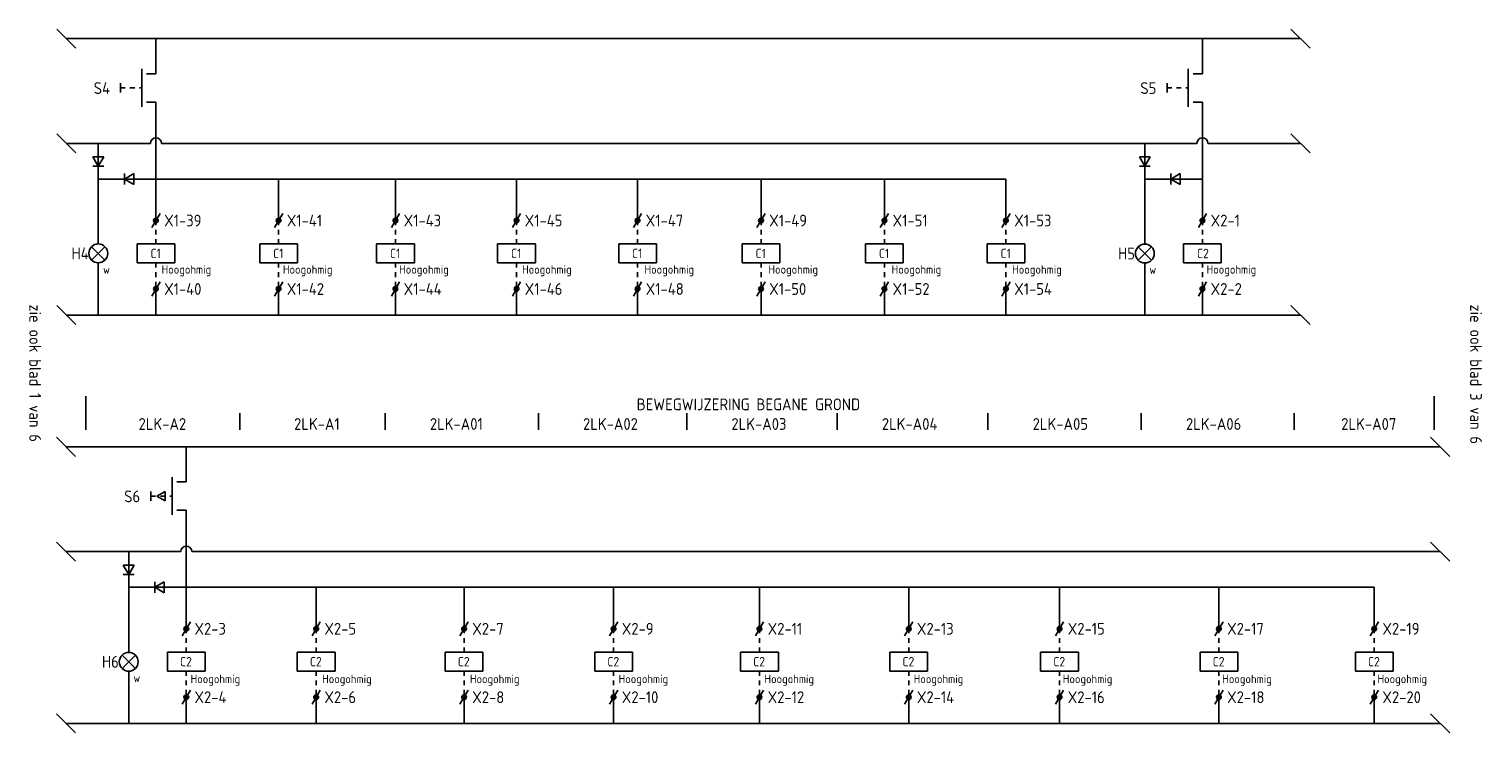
# Model space of a CAD drawing. Extents: x -1224 to 18134, y -20786 to 3554.
# Tile 14 of 88: x 1178 to 1486, y -4528 to -4379. Entities that reach past the tile are written whole.
import ezdxf
from ezdxf.enums import TextEntityAlignment as Align

# ---------------------------------------------------------------- set-up
doc = ezdxf.new("R2010")
doc.units = 0
doc.linetypes.add('STABI11', pattern=[2, 1, -1])
doc.layers.get('0').update_dxf_attribs({"linetype": 'CONTINUOUS'})
doc.layers.add('EL$1----', color=3, linetype='CONTINUOUS')
doc.layers.add('EL$1----_1LK-A08', color=3, linetype='CONTINUOUS')
doc.styles.add('BURO-018', font='ISO.shx', dxfattribs={"height": 1.8})
doc.styles.add('BURO-025', font='ISO.shx', dxfattribs={"height": 2.5})

# ---------------------------------------------------------------- blocks, each defined once
blk = doc.blocks.new('0302A1')
at = {"color": 0, "linetype": 'Continuous'}
blk.add_line((-0.87, -1.5), (0.87, 1.5), dxfattribs=at)
at = {"color": 0, "const_width": 0.5}
blk.add_lwpolyline([(-0.25, 0, 1), (0.25, 0, 1)], format="xyb", close=True, dxfattribs=at)
at = {"color": 0, "linetype": 'Continuous'}
blk.add_circle((0, 0), 0.5, dxfattribs=at)
at = {"color": 0, "linetype": 'Continuous', "style": 'BURO-018', "flags": 1}
for tag, p in [('E_ID', (0, 0)), ('E_MATCODE', (0, -5))]:
    blk.add_attdef(tag, p, '', height=1.8, dxfattribs=at)
at = {"color": 0, "linetype": 'Continuous', "style": 'BURO-018'}
blk.add_attdef('E_KODE', text='', height=1.8, dxfattribs=at).set_placement((2, 0), align=Align.MIDDLE_LEFT)
blk = doc.blocks.new('0715A1')
at = {"color": 0, "linetype": 'Continuous'}
for p, q in [((-4, -2), (-4, 2)), ((-4, 2), (4, 2)), ((4, 2), (4, -2)), ((4, -2), (-4, -2))]:
    blk.add_line(p, q, dxfattribs=at)
at = {"color": 0, "linetype": 'Continuous', "style": 'BURO-018'}
blk.add_attdef('E_ASK1', text='', height=1.8, dxfattribs=at).set_placement((-1, 3), align=Align.RIGHT)
blk.add_attdef('E_KODE', text='', height=1.8, dxfattribs=at).set_placement((3, 5), align=Align.MIDDLE_LEFT)
at = {"color": 0, "linetype": 'Continuous', "style": 'BURO-018', "flags": 1}
for tag, p in [('E_ID', (0, 0)), ('E_MATCODE', (0, -3))]:
    blk.add_attdef(tag, p, '', height=1.8, dxfattribs=at)
at = {"color": 0, "linetype": 'Continuous', "style": 'BURO-018'}
blk.add_attdef('E_ASK2', text='', height=1.8, dxfattribs=at).set_placement((-1, -3), align=Align.TOP_RIGHT)
blk = doc.blocks.new('0702A1')
at = {"color": 0, "linetype": 'Continuous'}
for p, q in [((-3, -7), (-3, 1)), ((-2, 0), (0, 0)), ((-2, -6), (0, -6))]:
    blk.add_line(p, q, dxfattribs=at)
at = {"color": 0, "linetype": 'Continuous', "style": 'BURO-018'}
blk.add_attdef('E_ASK1', text='', height=1.8, dxfattribs=at).set_placement((-1, 1), align=Align.RIGHT)
at = {"color": 0, "linetype": 'Continuous', "style": 'BURO-018', "flags": 1}
for tag, p in [('E_ID', (0, 0)), ('E_MATCODE', (0, -5))]:
    blk.add_attdef(tag, p, '', height=1.8, dxfattribs=at)
at = {"color": 0, "linetype": 'Continuous', "style": 'BURO-018'}
blk.add_attdef('E_KODE', text='', height=1.8, dxfattribs=at).set_placement((3, -3), align=Align.MIDDLE_LEFT)
blk.add_attdef('E_ASK2', text='', height=1.8, dxfattribs=at).set_placement((-1, -7), align=Align.TOP_RIGHT)
blk = doc.blocks.new('081001')
at = {"color": 0, "linetype": 'Continuous'}
for p, q in [((-1.41, 1.41), (1.41, -1.41)), ((1.41, 1.41), (-1.41, -1.41))]:
    blk.add_line(p, q, dxfattribs=at)
blk.add_circle((0, 0), 2, dxfattribs=at)
at = {"color": 0, "linetype": 'Continuous', "style": 'BURO-018'}
blk.add_attdef('E_ASK1', text='', height=1.8, dxfattribs=at).set_placement((-1, 4), align=Align.RIGHT)
at = {"color": 0, "linetype": 'Continuous', "style": 'BURO-018', "flags": 1}
for tag, p in [('E_ID', (0, 0)), ('E_MATCODE', (0, -3))]:
    blk.add_attdef(tag, p, '', height=1.8, dxfattribs=at)
at = {"color": 0, "linetype": 'Continuous', "style": 'BURO-018'}
blk.add_attdef('E_KODE', text='', height=1.8, dxfattribs=at).set_placement((3, 0), align=Align.MIDDLE_LEFT)
blk.add_attdef('E_ASK2', text='', height=1.8, dxfattribs=at).set_placement((-1, -4), align=Align.TOP_RIGHT)
blk = doc.blocks.new('050301')
at = {"color": 0, "linetype": 'Continuous'}
for p, q in [((2.31, 2), (-2.31, 2)), ((-2.31, 2), (0, -2)), ((0, 3), (0, -3)), ((2.31, 2), (0, -2)), ((2.31, -2), (-2.31, -2))]:
    blk.add_line(p, q, dxfattribs=at)
at = {"color": 0, "linetype": 'Continuous', "style": 'BURO-018', "flags": 1}
for tag, p in [('E_ID', (0, 0)), ('E_MATCODE', (0, -3))]:
    blk.add_attdef(tag, p, '', height=1.8, dxfattribs=at)
at = {"color": 0, "linetype": 'Continuous', "style": 'BURO-018'}
blk.add_attdef('E_KODE', text='', height=1.8, dxfattribs=at).set_placement((3, 0), align=Align.MIDDLE_LEFT)
blk = doc.blocks.new('0213A1')
at = {"color": 0, "linetype": 'Continuous'}
for p, q in [((-4.5, 1), (-4.5, -1)), ((-3.23, 0), (-1.5, 1)), ((-3.23, 0), (-1.5, -1)), ((-1.5, 1), (-1.5, -1))]:
    blk.add_line(p, q, dxfattribs=at)
at = {"color": 0, "linetype": 'STABI11'}
blk.add_line((-4.5, 0), (0, 0), dxfattribs=at)
blk = doc.blocks.new('021301')
at = {"color": 0, "linetype": 'Continuous'}
blk.add_line((-4.5, 1), (-4.5, -1), dxfattribs=at)
at = {"color": 0, "linetype": 'STABI11'}
blk.add_line((-4.5, 0), (0, 0), dxfattribs=at)

msp = doc.modelspace()

# ---------------------------------------------------------------- linework, layer by layer
at = {"layer": 'EL$1----'}
for p, q in [((1187.93, -4383), (1183.88, -4378.94)), ((1447.48, -4380.97), (1185.91, -4380.97)), ((1204.91, -4388.4), (1204.91, -4380.97)), ((1426.7, -4388.4), (1426.7, -4380.97)), ((1449.51, -4383), (1445.45, -4378.94)), ((1204.91, -4419.52), (1204.91, -4394.4)), ((1426.7, -4419.52), (1426.7, -4394.4)), ((1187.93, -4405.19), (1183.88, -4401.13)), ((1449.51, -4405.19), (1445.45, -4401.13)), ((1203.74, -4403.16), (1185.91, -4403.16)), ((1192.7, -4403.16), (1192.7, -4410.73)), ((1414.5, -4403.16), (1206.08, -4403.16)), ((1414.5, -4403.16), (1414.5, -4410.73)), ((1414.5, -4403.16), (1425.54, -4403.16)), ((1427.87, -4403.16), (1447.48, -4403.16)), ((1385.06, -4410.73), (1192.7, -4410.73)), ((1192.7, -4410.73), (1192.7, -4424.47)), ((1230.91, -4419.52), (1230.91, -4410.73)), ((1255.68, -4419.52), (1255.68, -4410.73)), ((1281.33, -4419.52), (1281.33, -4410.73)), ((1306.98, -4419.52), (1306.98, -4410.73)), ((1333.15, -4419.52), (1333.15, -4410.73)), ((1359.29, -4419.52), (1359.29, -4410.73)), ((1385.06, -4419.52), (1385.06, -4410.73)), ((1426.7, -4410.73), (1414.5, -4410.73)), ((1414.5, -4410.73), (1414.5, -4424.51)), ((1192.7, -4428.47), (1192.7, -4439.56)), ((1414.5, -4428.51), (1414.5, -4439.56)), ((1204.91, -4434.02), (1204.91, -4439.56)), ((1230.91, -4434.02), (1230.91, -4439.56)), ((1255.68, -4434.02), (1255.68, -4439.56)), ((1281.33, -4434.02), (1281.33, -4439.56)), ((1306.98, -4434.02), (1306.98, -4439.56)), ((1333.15, -4434.02), (1333.15, -4439.56)), ((1359.29, -4434.02), (1359.29, -4439.56)), ((1385.06, -4434.02), (1385.06, -4439.56)), ((1426.7, -4434.02), (1426.7, -4439.56)), ((1187.93, -4441.58), (1183.88, -4437.53)), ((1447.48, -4439.56), (1185.91, -4439.56)), ((1449.51, -4441.58), (1445.45, -4437.53)), ((1187.86, -4469.51), (1183.81, -4465.45)), ((1477.08, -4467.48), (1185.84, -4467.48)), ((1211.35, -4474.91), (1211.35, -4467.48)), ((1479.11, -4469.51), (1475.05, -4465.45)), ((1211.35, -4506.03), (1211.35, -4480.91)), ((1187.86, -4491.7), (1183.81, -4487.64)), ((1479.11, -4491.7), (1475.05, -4487.64)), ((1210.18, -4489.67), (1185.84, -4489.67)), ((1199.14, -4489.67), (1199.14, -4497.24)), ((1477.08, -4489.67), (1212.52, -4489.67)), ((1463.11, -4497.24), (1199.14, -4497.24)), ((1199.14, -4497.24), (1199.14, -4511.02)), ((1238.87, -4506.03), (1238.87, -4497.24)), ((1270.21, -4506.03), (1270.21, -4497.24)), ((1301.91, -4506.03), (1301.91, -4497.24)), ((1332.82, -4506.03), (1332.82, -4497.24)), ((1364.45, -4506.03), (1364.45, -4497.24)), ((1396.41, -4506.03), (1396.41, -4497.24)), ((1430.2, -4506.03), (1430.2, -4497.24)), ((1463.11, -4506.03), (1463.11, -4497.24)), ((1199.14, -4515.02), (1199.14, -4526.07)), ((1211.35, -4520.53), (1211.35, -4526.07)), ((1238.87, -4520.53), (1238.87, -4526.07)), ((1270.21, -4520.53), (1270.21, -4526.07)), ((1301.91, -4520.53), (1301.91, -4526.07)), ((1332.82, -4520.53), (1332.82, -4526.07)), ((1364.45, -4520.53), (1364.45, -4526.07)), ((1396.41, -4520.53), (1396.41, -4526.07)), ((1430.2, -4520.53), (1430.2, -4526.07)), ((1463.11, -4520.53), (1463.11, -4526.07)), ((1187.86, -4528.1), (1183.81, -4524.04)), ((1477.08, -4526.07), (1185.84, -4526.07)), ((1479.11, -4528.1), (1475.05, -4524.04))]:
    msp.add_line(p, q, dxfattribs=at)
at = {"layer": 'EL$1----', "linetype": 'STABI11'}
for p, q in [((1204.91, -4424.48), (1204.91, -4419.52)), ((1230.91, -4424.48), (1230.91, -4419.52)), ((1255.68, -4424.48), (1255.68, -4419.52)), ((1281.33, -4424.48), (1281.33, -4419.52)), ((1306.98, -4424.48), (1306.98, -4419.52)), ((1333.15, -4424.48), (1333.15, -4419.52)), ((1359.29, -4424.48), (1359.29, -4419.52)), ((1385.06, -4424.48), (1385.06, -4419.52)), ((1426.7, -4424.48), (1426.7, -4419.52)), ((1204.91, -4428.48), (1204.91, -4434.02)), ((1230.91, -4428.48), (1230.91, -4434.02)), ((1255.68, -4428.48), (1255.68, -4434.02)), ((1281.33, -4428.48), (1281.33, -4434.02)), ((1306.98, -4428.48), (1306.98, -4434.02)), ((1333.15, -4428.48), (1333.15, -4434.02)), ((1359.29, -4428.48), (1359.29, -4434.02)), ((1385.06, -4428.48), (1385.06, -4434.02)), ((1426.7, -4428.48), (1426.7, -4434.02)), ((1211.35, -4510.99), (1211.35, -4506.03)), ((1238.87, -4510.99), (1238.87, -4506.03)), ((1270.21, -4510.99), (1270.21, -4506.03)), ((1301.91, -4510.99), (1301.91, -4506.03)), ((1332.82, -4510.99), (1332.82, -4506.03)), ((1364.45, -4510.99), (1364.45, -4506.03)), ((1396.41, -4510.99), (1396.41, -4506.03)), ((1430.2, -4510.99), (1430.2, -4506.03)), ((1463.11, -4510.99), (1463.11, -4506.03)), ((1211.35, -4514.99), (1211.35, -4520.53)), ((1238.87, -4514.99), (1238.87, -4520.53)), ((1270.21, -4514.99), (1270.21, -4520.53)), ((1301.91, -4514.99), (1301.91, -4520.53)), ((1332.82, -4514.99), (1332.82, -4520.53)), ((1364.45, -4514.99), (1364.45, -4520.53)), ((1396.41, -4514.99), (1396.41, -4520.53)), ((1430.2, -4514.99), (1430.2, -4520.53)), ((1463.11, -4514.99), (1463.11, -4520.53))]:
    msp.add_line(p, q, dxfattribs=at)
at = {"layer": 'EL$1----', "color": 1}
for p, q in [((1190.06, -4463.88), (1190.06, -4456.76)), ((1475.83, -4463.88), (1475.83, -4456.76)), ((1222.7, -4463.88), (1222.7, -4460.32)), ((1253.5, -4463.88), (1253.5, -4460.32)), ((1285.97, -4463.88), (1285.97, -4460.32)), ((1317.4, -4463.88), (1317.4, -4460.32)), ((1349.28, -4463.88), (1349.28, -4460.32)), ((1381.25, -4463.88), (1381.25, -4460.32)), ((1413.74, -4463.88), (1413.74, -4460.32)), ((1446.14, -4463.88), (1446.14, -4460.32))]:
    msp.add_line(p, q, dxfattribs=at)
at = {"layer": 'EL$1----_1LK-A08'}
for centre in [(1204.91, -4403.16), (1426.7, -4403.16), (1211.35, -4489.67)]:
    msp.add_arc(centre, 1.17, 0, 180, dxfattribs=at)

# ---------------------------------------------------------------- block references
at = {"layer": 'EL$1----'}
ref = msp.add_blockref('0702A1', (1204.91, -4388.4), dxfattribs=at)
ref.add_attrib('E_KODE', 'S4', dxfattribs={"layer": '0', "color": 7, "linetype": 'Continuous', "height": 2.5, "style": 'BURO-025'}).set_placement((1191.73, -4391.45), align=Align.MIDDLE_LEFT)
ref = msp.add_blockref('0702A1', (1426.7, -4388.4), dxfattribs=at)
ref.add_attrib('E_KODE', 'S5', dxfattribs={"layer": '0', "color": 7, "linetype": 'Continuous', "height": 2.5, "style": 'BURO-025'}).set_placement((1413.53, -4391.45), align=Align.MIDDLE_LEFT)
for name, p in [('021301', (1201.91, -4391.4)), ('021301', (1423.7, -4391.4)), ('0213A1', (1208.35, -4477.91))]:
    msp.add_blockref(name, p, dxfattribs=at)
at = {"layer": 'EL$1----', "xscale": 0.5, "yscale": 0.5, "zscale": 0.5}
for p in [(1192.7, -4407.02), (1414.5, -4407.02), (1199.14, -4493.53)]:
    msp.add_blockref('050301', p, dxfattribs=at)
at = {"layer": 'EL$1----', "xscale": 0.5, "yscale": 0.5, "zscale": 0.5, "rotation": 270}
for p in [(1199.22, -4410.73), (1421.01, -4410.73), (1205.66, -4497.24)]:
    msp.add_blockref('050301', p, dxfattribs=at)
at = {"layer": 'EL$1----'}
ref = msp.add_blockref('0302A1', (1204.91, -4419.52), dxfattribs=at)
ref.add_attrib('E_KODE', 'X1-39', dxfattribs={"layer": '0', "color": 7, "linetype": 'Continuous', "height": 2.5, "style": 'BURO-025'}).set_placement((1206.65, -4419.52), align=Align.MIDDLE_LEFT)
ref = msp.add_blockref('0302A1', (1230.91, -4419.52), dxfattribs=at)
ref.add_attrib('E_KODE', 'X1-41', dxfattribs={"layer": '0', "color": 7, "linetype": 'Continuous', "height": 2.5, "style": 'BURO-025'}).set_placement((1232.64, -4419.52), align=Align.MIDDLE_LEFT)
ref = msp.add_blockref('0302A1', (1255.68, -4419.52), dxfattribs=at)
ref.add_attrib('E_KODE', 'X1-43', dxfattribs={"layer": '0', "color": 7, "linetype": 'Continuous', "height": 2.5, "style": 'BURO-025'}).set_placement((1257.41, -4419.52), align=Align.MIDDLE_LEFT)
ref = msp.add_blockref('0302A1', (1281.33, -4419.52), dxfattribs=at)
ref.add_attrib('E_KODE', 'X1-45', dxfattribs={"layer": '0', "color": 7, "linetype": 'Continuous', "height": 2.5, "style": 'BURO-025'}).set_placement((1283.06, -4419.52), align=Align.MIDDLE_LEFT)
ref = msp.add_blockref('0302A1', (1306.98, -4419.52), dxfattribs=at)
ref.add_attrib('E_KODE', 'X1-47', dxfattribs={"layer": '0', "color": 7, "linetype": 'Continuous', "height": 2.5, "style": 'BURO-025'}).set_placement((1308.71, -4419.52), align=Align.MIDDLE_LEFT)
ref = msp.add_blockref('0302A1', (1333.15, -4419.52), dxfattribs=at)
ref.add_attrib('E_KODE', 'X1-49', dxfattribs={"layer": '0', "color": 7, "linetype": 'Continuous', "height": 2.5, "style": 'BURO-025'}).set_placement((1334.88, -4419.52), align=Align.MIDDLE_LEFT)
ref = msp.add_blockref('0302A1', (1359.29, -4419.52), dxfattribs=at)
ref.add_attrib('E_KODE', 'X1-51', dxfattribs={"layer": '0', "color": 7, "linetype": 'Continuous', "height": 2.5, "style": 'BURO-025'}).set_placement((1361.03, -4419.52), align=Align.MIDDLE_LEFT)
ref = msp.add_blockref('0302A1', (1385.06, -4419.52), dxfattribs=at)
ref.add_attrib('E_KODE', 'X1-53', dxfattribs={"layer": '0', "color": 7, "linetype": 'Continuous', "height": 2.5, "style": 'BURO-025'}).set_placement((1386.8, -4419.52), align=Align.MIDDLE_LEFT)
ref = msp.add_blockref('0302A1', (1426.7, -4419.52), dxfattribs=at)
ref.add_attrib('E_KODE', 'X2-1', dxfattribs={"layer": '0', "color": 7, "linetype": 'Continuous', "height": 2.5, "style": 'BURO-025'}).set_placement((1428.44, -4419.52), align=Align.MIDDLE_LEFT)
ref = msp.add_blockref('081001', (1192.7, -4426.47), dxfattribs=at)
ref.add_attrib('E_KODE', 'H4', dxfattribs={"layer": '0', "color": 7, "linetype": 'Continuous', "height": 2.5, "style": 'BURO-025'}).set_placement((1187.03, -4426.47), align=Align.MIDDLE_LEFT)
ref = msp.add_blockref('0715A1', (1204.91, -4426.48), dxfattribs=at)
ref.add_attrib('E_KODE', 'C1', dxfattribs={"layer": '0', "color": 7, "linetype": 'Continuous', "height": 2, "style": 'BURO-025'}).set_placement((1203.75, -4426.49), align=Align.MIDDLE_LEFT)
ref = msp.add_blockref('0715A1', (1230.91, -4426.48), dxfattribs=at)
ref.add_attrib('E_KODE', 'C1', dxfattribs={"layer": '0', "color": 7, "linetype": 'Continuous', "height": 2, "style": 'BURO-025'}).set_placement((1229.74, -4426.49), align=Align.MIDDLE_LEFT)
ref = msp.add_blockref('0715A1', (1255.68, -4426.48), dxfattribs=at)
ref.add_attrib('E_KODE', 'C1', dxfattribs={"layer": '0', "color": 7, "linetype": 'Continuous', "height": 2, "style": 'BURO-025'}).set_placement((1254.51, -4426.49), align=Align.MIDDLE_LEFT)
ref = msp.add_blockref('0715A1', (1281.33, -4426.48), dxfattribs=at)
ref.add_attrib('E_KODE', 'C1', dxfattribs={"layer": '0', "color": 7, "linetype": 'Continuous', "height": 2, "style": 'BURO-025'}).set_placement((1280.16, -4426.49), align=Align.MIDDLE_LEFT)
ref = msp.add_blockref('0715A1', (1306.98, -4426.48), dxfattribs=at)
ref.add_attrib('E_KODE', 'C1', dxfattribs={"layer": '0', "color": 7, "linetype": 'Continuous', "height": 2, "style": 'BURO-025'}).set_placement((1305.81, -4426.49), align=Align.MIDDLE_LEFT)
ref = msp.add_blockref('0715A1', (1333.15, -4426.48), dxfattribs=at)
ref.add_attrib('E_KODE', 'C1', dxfattribs={"layer": '0', "color": 7, "linetype": 'Continuous', "height": 2, "style": 'BURO-025'}).set_placement((1331.98, -4426.49), align=Align.MIDDLE_LEFT)
ref = msp.add_blockref('0715A1', (1359.29, -4426.48), dxfattribs=at)
ref.add_attrib('E_KODE', 'C1', dxfattribs={"layer": '0', "color": 7, "linetype": 'Continuous', "height": 2, "style": 'BURO-025'}).set_placement((1358.13, -4426.49), align=Align.MIDDLE_LEFT)
ref = msp.add_blockref('0715A1', (1385.06, -4426.48), dxfattribs=at)
ref.add_attrib('E_KODE', 'C1', dxfattribs={"layer": '0', "color": 7, "linetype": 'Continuous', "height": 2, "style": 'BURO-025'}).set_placement((1383.9, -4426.49), align=Align.MIDDLE_LEFT)
ref = msp.add_blockref('081001', (1414.5, -4426.51), dxfattribs=at)
ref.add_attrib('E_KODE', 'H5', dxfattribs={"layer": '0', "color": 7, "linetype": 'Continuous', "height": 2.5, "style": 'BURO-025'}).set_placement((1408.82, -4426.51), align=Align.MIDDLE_LEFT)
ref = msp.add_blockref('0715A1', (1426.7, -4426.48), dxfattribs=at)
ref.add_attrib('E_KODE', 'C2', dxfattribs={"layer": '0', "color": 7, "linetype": 'Continuous', "height": 2, "style": 'BURO-025'}).set_placement((1425.54, -4426.49), align=Align.MIDDLE_LEFT)
ref = msp.add_blockref('0302A1', (1204.91, -4434.02), dxfattribs=at)
ref.add_attrib('E_KODE', 'X1-40', dxfattribs={"layer": '0', "color": 7, "linetype": 'Continuous', "height": 2.5, "style": 'BURO-025'}).set_placement((1206.65, -4434.02), align=Align.MIDDLE_LEFT)
ref = msp.add_blockref('0302A1', (1230.91, -4434.02), dxfattribs=at)
ref.add_attrib('E_KODE', 'X1-42', dxfattribs={"layer": '0', "color": 7, "linetype": 'Continuous', "height": 2.5, "style": 'BURO-025'}).set_placement((1232.64, -4434.02), align=Align.MIDDLE_LEFT)
ref = msp.add_blockref('0302A1', (1255.68, -4434.02), dxfattribs=at)
ref.add_attrib('E_KODE', 'X1-44', dxfattribs={"layer": '0', "color": 7, "linetype": 'Continuous', "height": 2.5, "style": 'BURO-025'}).set_placement((1257.41, -4434.02), align=Align.MIDDLE_LEFT)
ref = msp.add_blockref('0302A1', (1281.33, -4434.02), dxfattribs=at)
ref.add_attrib('E_KODE', 'X1-46', dxfattribs={"layer": '0', "color": 7, "linetype": 'Continuous', "height": 2.5, "style": 'BURO-025'}).set_placement((1283.06, -4434.02), align=Align.MIDDLE_LEFT)
ref = msp.add_blockref('0302A1', (1306.98, -4434.02), dxfattribs=at)
ref.add_attrib('E_KODE', 'X1-48', dxfattribs={"layer": '0', "color": 7, "linetype": 'Continuous', "height": 2.5, "style": 'BURO-025'}).set_placement((1308.71, -4434.02), align=Align.MIDDLE_LEFT)
ref = msp.add_blockref('0302A1', (1333.15, -4434.02), dxfattribs=at)
ref.add_attrib('E_KODE', 'X1-50', dxfattribs={"layer": '0', "color": 7, "linetype": 'Continuous', "height": 2.5, "style": 'BURO-025'}).set_placement((1334.88, -4434.02), align=Align.MIDDLE_LEFT)
ref = msp.add_blockref('0302A1', (1359.29, -4434.02), dxfattribs=at)
ref.add_attrib('E_KODE', 'X1-52', dxfattribs={"layer": '0', "color": 7, "linetype": 'Continuous', "height": 2.5, "style": 'BURO-025'}).set_placement((1361.03, -4434.02), align=Align.MIDDLE_LEFT)
ref = msp.add_blockref('0302A1', (1385.06, -4434.02), dxfattribs=at)
ref.add_attrib('E_KODE', 'X1-54', dxfattribs={"layer": '0', "color": 7, "linetype": 'Continuous', "height": 2.5, "style": 'BURO-025'}).set_placement((1386.8, -4434.02), align=Align.MIDDLE_LEFT)
ref = msp.add_blockref('0302A1', (1426.7, -4434.02), dxfattribs=at)
ref.add_attrib('E_KODE', 'X2-2', dxfattribs={"layer": '0', "color": 7, "linetype": 'Continuous', "height": 2.5, "style": 'BURO-025'}).set_placement((1428.44, -4434.02), align=Align.MIDDLE_LEFT)
ref = msp.add_blockref('0702A1', (1211.35, -4474.91), dxfattribs=at)
ref.add_attrib('E_KODE', 'S6', dxfattribs={"layer": '0', "color": 7, "linetype": 'Continuous', "height": 2.5, "style": 'BURO-025'}).set_placement((1198.17, -4477.97), align=Align.MIDDLE_LEFT)
ref = msp.add_blockref('0302A1', (1211.35, -4506.03), dxfattribs=at)
ref.add_attrib('E_KODE', 'X2-3', dxfattribs={"layer": '0', "color": 7, "linetype": 'Continuous', "height": 2.5, "style": 'BURO-025'}).set_placement((1213.08, -4506.03), align=Align.MIDDLE_LEFT)
ref = msp.add_blockref('0302A1', (1238.87, -4506.03), dxfattribs=at)
ref.add_attrib('E_KODE', 'X2-5', dxfattribs={"layer": '0', "color": 7, "linetype": 'Continuous', "height": 2.5, "style": 'BURO-025'}).set_placement((1240.61, -4506.03), align=Align.MIDDLE_LEFT)
ref = msp.add_blockref('0302A1', (1270.21, -4506.03), dxfattribs=at)
ref.add_attrib('E_KODE', 'X2-7', dxfattribs={"layer": '0', "color": 7, "linetype": 'Continuous', "height": 2.5, "style": 'BURO-025'}).set_placement((1271.95, -4506.03), align=Align.MIDDLE_LEFT)
ref = msp.add_blockref('0302A1', (1301.91, -4506.03), dxfattribs=at)
ref.add_attrib('E_KODE', 'X2-9', dxfattribs={"layer": '0', "color": 7, "linetype": 'Continuous', "height": 2.5, "style": 'BURO-025'}).set_placement((1303.64, -4506.03), align=Align.MIDDLE_LEFT)
ref = msp.add_blockref('0302A1', (1332.82, -4506.03), dxfattribs=at)
ref.add_attrib('E_KODE', 'X2-11', dxfattribs={"layer": '0', "color": 7, "linetype": 'Continuous', "height": 2.5, "style": 'BURO-025'}).set_placement((1334.56, -4506.03), align=Align.MIDDLE_LEFT)
ref = msp.add_blockref('0302A1', (1364.45, -4506.03), dxfattribs=at)
ref.add_attrib('E_KODE', 'X2-13', dxfattribs={"layer": '0', "color": 7, "linetype": 'Continuous', "height": 2.5, "style": 'BURO-025'}).set_placement((1366.18, -4506.03), align=Align.MIDDLE_LEFT)
ref = msp.add_blockref('0302A1', (1396.41, -4506.03), dxfattribs=at)
ref.add_attrib('E_KODE', 'X2-15', dxfattribs={"layer": '0', "color": 7, "linetype": 'Continuous', "height": 2.5, "style": 'BURO-025'}).set_placement((1398.15, -4506.03), align=Align.MIDDLE_LEFT)
ref = msp.add_blockref('0302A1', (1430.2, -4506.03), dxfattribs=at)
ref.add_attrib('E_KODE', 'X2-17', dxfattribs={"layer": '0', "color": 7, "linetype": 'Continuous', "height": 2.5, "style": 'BURO-025'}).set_placement((1431.93, -4506.03), align=Align.MIDDLE_LEFT)
ref = msp.add_blockref('0302A1', (1463.11, -4506.03), dxfattribs=at)
ref.add_attrib('E_KODE', 'X2-19', dxfattribs={"layer": '0', "color": 7, "linetype": 'Continuous', "height": 2.5, "style": 'BURO-025'}).set_placement((1464.84, -4506.03), align=Align.MIDDLE_LEFT)
ref = msp.add_blockref('081001', (1199.14, -4513.02), dxfattribs=at)
ref.add_attrib('E_KODE', 'H6', dxfattribs={"layer": '0', "color": 7, "linetype": 'Continuous', "height": 2.5, "style": 'BURO-025'}).set_placement((1193.47, -4513.02), align=Align.MIDDLE_LEFT)
ref = msp.add_blockref('0715A1', (1211.35, -4512.99), dxfattribs=at)
ref.add_attrib('E_KODE', 'C2', dxfattribs={"layer": '0', "color": 7, "linetype": 'Continuous', "height": 2, "style": 'BURO-025'}).set_placement((1210.02, -4513), align=Align.MIDDLE_LEFT)
ref = msp.add_blockref('0715A1', (1238.87, -4512.99), dxfattribs=at)
ref.add_attrib('E_KODE', 'C2', dxfattribs={"layer": '0', "color": 7, "linetype": 'Continuous', "height": 2, "style": 'BURO-025'}).set_placement((1237.54, -4513), align=Align.MIDDLE_LEFT)
ref = msp.add_blockref('0715A1', (1270.21, -4512.99), dxfattribs=at)
ref.add_attrib('E_KODE', 'C2', dxfattribs={"layer": '0', "color": 7, "linetype": 'Continuous', "height": 2, "style": 'BURO-025'}).set_placement((1268.88, -4513), align=Align.MIDDLE_LEFT)
ref = msp.add_blockref('0715A1', (1301.91, -4512.99), dxfattribs=at)
ref.add_attrib('E_KODE', 'C2', dxfattribs={"layer": '0', "color": 7, "linetype": 'Continuous', "height": 2, "style": 'BURO-025'}).set_placement((1300.58, -4513), align=Align.MIDDLE_LEFT)
ref = msp.add_blockref('0715A1', (1332.82, -4512.99), dxfattribs=at)
ref.add_attrib('E_KODE', 'C2', dxfattribs={"layer": '0', "color": 7, "linetype": 'Continuous', "height": 2, "style": 'BURO-025'}).set_placement((1331.49, -4513), align=Align.MIDDLE_LEFT)
ref = msp.add_blockref('0715A1', (1364.45, -4512.99), dxfattribs=at)
ref.add_attrib('E_KODE', 'C2', dxfattribs={"layer": '0', "color": 7, "linetype": 'Continuous', "height": 2, "style": 'BURO-025'}).set_placement((1363.12, -4513), align=Align.MIDDLE_LEFT)
ref = msp.add_blockref('0715A1', (1396.41, -4512.99), dxfattribs=at)
ref.add_attrib('E_KODE', 'C2', dxfattribs={"layer": '0', "color": 7, "linetype": 'Continuous', "height": 2, "style": 'BURO-025'}).set_placement((1395.09, -4513), align=Align.MIDDLE_LEFT)
ref = msp.add_blockref('0715A1', (1430.2, -4512.99), dxfattribs=at)
ref.add_attrib('E_KODE', 'C2', dxfattribs={"layer": '0', "color": 7, "linetype": 'Continuous', "height": 2, "style": 'BURO-025'}).set_placement((1428.87, -4513), align=Align.MIDDLE_LEFT)
ref = msp.add_blockref('0715A1', (1463.11, -4512.99), dxfattribs=at)
ref.add_attrib('E_KODE', 'C2', dxfattribs={"layer": '0', "color": 7, "linetype": 'Continuous', "height": 2, "style": 'BURO-025'}).set_placement((1461.78, -4513), align=Align.MIDDLE_LEFT)
ref = msp.add_blockref('0302A1', (1211.35, -4520.53), dxfattribs=at)
ref.add_attrib('E_KODE', 'X2-4', dxfattribs={"layer": '0', "color": 7, "linetype": 'Continuous', "height": 2.5, "style": 'BURO-025'}).set_placement((1213.08, -4520.53), align=Align.MIDDLE_LEFT)
ref = msp.add_blockref('0302A1', (1238.87, -4520.53), dxfattribs=at)
ref.add_attrib('E_KODE', 'X2-6', dxfattribs={"layer": '0', "color": 7, "linetype": 'Continuous', "height": 2.5, "style": 'BURO-025'}).set_placement((1240.61, -4520.53), align=Align.MIDDLE_LEFT)
ref = msp.add_blockref('0302A1', (1270.21, -4520.53), dxfattribs=at)
ref.add_attrib('E_KODE', 'X2-8', dxfattribs={"layer": '0', "color": 7, "linetype": 'Continuous', "height": 2.5, "style": 'BURO-025'}).set_placement((1271.95, -4520.53), align=Align.MIDDLE_LEFT)
ref = msp.add_blockref('0302A1', (1301.91, -4520.53), dxfattribs=at)
ref.add_attrib('E_KODE', 'X2-10', dxfattribs={"layer": '0', "color": 7, "linetype": 'Continuous', "height": 2.5, "style": 'BURO-025'}).set_placement((1303.64, -4520.53), align=Align.MIDDLE_LEFT)
ref = msp.add_blockref('0302A1', (1332.82, -4520.53), dxfattribs=at)
ref.add_attrib('E_KODE', 'X2-12', dxfattribs={"layer": '0', "color": 7, "linetype": 'Continuous', "height": 2.5, "style": 'BURO-025'}).set_placement((1334.56, -4520.53), align=Align.MIDDLE_LEFT)
ref = msp.add_blockref('0302A1', (1364.45, -4520.53), dxfattribs=at)
ref.add_attrib('E_KODE', 'X2-14', dxfattribs={"layer": '0', "color": 7, "linetype": 'Continuous', "height": 2.5, "style": 'BURO-025'}).set_placement((1366.18, -4520.53), align=Align.MIDDLE_LEFT)
ref = msp.add_blockref('0302A1', (1396.41, -4520.53), dxfattribs=at)
ref.add_attrib('E_KODE', 'X2-16', dxfattribs={"layer": '0', "color": 7, "linetype": 'Continuous', "height": 2.5, "style": 'BURO-025'}).set_placement((1398.15, -4520.53), align=Align.MIDDLE_LEFT)
ref = msp.add_blockref('0302A1', (1430.2, -4520.53), dxfattribs=at)
ref.add_attrib('E_KODE', 'X2-18', dxfattribs={"layer": '0', "color": 7, "linetype": 'Continuous', "height": 2.5, "style": 'BURO-025'}).set_placement((1431.93, -4520.53), align=Align.MIDDLE_LEFT)
ref = msp.add_blockref('0302A1', (1463.11, -4520.53), dxfattribs=at)
ref.add_attrib('E_KODE', 'X2-20', dxfattribs={"layer": '0', "color": 7, "linetype": 'Continuous', "height": 2.5, "style": 'BURO-025'}).set_placement((1464.84, -4520.53), align=Align.MIDDLE_LEFT)

# ---------------------------------------------------------------- texts
at = {"layer": 'EL$1----', "color": 1}
for s, height, style, p in [('w', 1.8, 'BURO-018', (1193.71, -4430.79)), ('Hoogohmig', 1.8, 'BURO-018', (1206.12, -4430.78)), ('Hoogohmig', 1.8, 'BURO-018', (1231.82, -4430.78)), ('Hoogohmig', 1.8, 'BURO-018', (1256.46, -4430.78)), ('Hoogohmig', 1.8, 'BURO-018', (1282.51, -4430.78)), ('Hoogohmig', 1.8, 'BURO-018', (1308.46, -4430.78)), ('Hoogohmig', 1.8, 'BURO-018', (1334.72, -4430.78)), ('Hoogohmig', 1.8, 'BURO-018', (1360.84, -4430.78)), ('Hoogohmig', 1.8, 'BURO-018', (1386.38, -4430.78)), ('w', 1.8, 'BURO-018', (1415.44, -4430.83)), ('Hoogohmig', 1.8, 'BURO-018', (1427.59, -4430.78)), ('BEWEGWIJZERING BEGANE GROND', 2.5, 'BURO-025', (1306.8, -4459.72)), ('2LK-A2', 2.5, 'BURO-025', (1201.24, -4463.88)), ('2LK-A1', 2.5, 'BURO-025', (1234.19, -4463.88)), ('2LK-A01', 2.5, 'BURO-025', (1262.97, -4463.88)), ('2LK-A02', 2.5, 'BURO-025', (1295.43, -4463.88)), ('2LK-A03', 2.5, 'BURO-025', (1326.87, -4463.88)), ('2LK-A04', 2.5, 'BURO-025', (1358.75, -4463.88)), ('2LK-A05', 2.5, 'BURO-025', (1390.72, -4463.88)), ('2LK-A06', 2.5, 'BURO-025', (1423.21, -4463.88)), ('2LK-A07', 2.5, 'BURO-025', (1456.12, -4463.88)), ('w', 1.8, 'BURO-018', (1200.14, -4517.34)), ('Hoogohmig', 1.8, 'BURO-018', (1212.26, -4517.56)), ('Hoogohmig', 1.8, 'BURO-018', (1240.13, -4517.56)), ('Hoogohmig', 1.8, 'BURO-018', (1271.45, -4517.56)), ('Hoogohmig', 1.8, 'BURO-018', (1302.97, -4517.56)), ('Hoogohmig', 1.8, 'BURO-018', (1333.88, -4517.56)), ('Hoogohmig', 1.8, 'BURO-018', (1365.51, -4517.56)), ('Hoogohmig', 1.8, 'BURO-018', (1397.11, -4517.56)), ('Hoogohmig', 1.8, 'BURO-018', (1430.89, -4517.56)), ('Hoogohmig', 1.8, 'BURO-018', (1463.8, -4517.56))]:
    msp.add_text(s, height=height, dxfattribs=dict(at, style=style)).set_placement(p)
at = {"layer": 'EL$1----', "color": 1, "style": 'BURO-025'}
for s, p in [('zie ook blad 1 van 6 ', (1178.07, -4437.29)), ('zie ook blad 3 van 6 ', (1483.43, -4437.29))]:
    msp.add_text(s, height=2.5, rotation=270, dxfattribs=at).set_placement(p)

doc.saveas('drawing.dxf')
